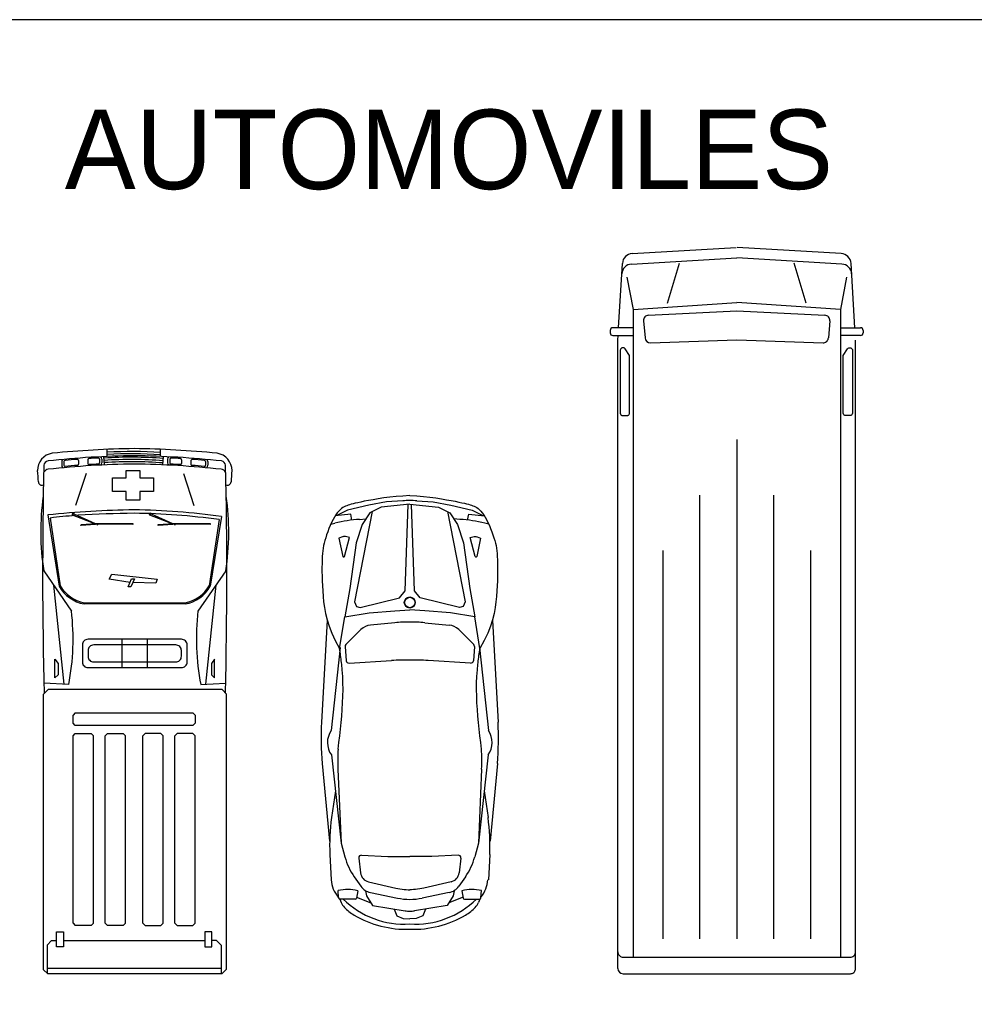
# Model space of a CAD drawing. Extents: x 149 to 250, y -977 to -912.
# Tile 21 of 156: x 180 to 189, y -921 to -912. Entities that reach past the tile are written whole.
import ezdxf

# ---------------------------------------------------------------- set-up
doc = ezdxf.new("R2010")
doc.units = 0
doc.header["$MEASUREMENT"] = 0
doc.layers.get('0').update_dxf_attribs({"linetype": 'CONTINUOUS'})
doc.layers.get('Defpoints').update_dxf_attribs({"linetype": 'CONTINUOUS'})
doc.layers.add('TEXTO', color=5, linetype='CONTINUOUS')

msp = doc.modelspace()

# ---------------------------------------------------------------- linework, layer by layer
at = {"color": 0, "linetype": 'ByBlock'}
for p, q in [((181.0227, -916.10591), (181.0227, -916.0432)), ((181.492, -916.10549), (181.492, -916.04278)), ((180.6235, -916.1501), (180.6235, -916.18338)), ((180.6435, -916.1501), (180.6435, -916.18338)), ((180.77103, -916.14129), (180.77103, -916.17449)), ((180.85394, -916.13422), (180.85394, -916.16736)), ((180.95659, -916.12951), (180.95659, -916.16261)), ((180.97659, -916.12951), (180.97659, -916.16261)), ((181.00013, -916.18002), (180.99543, -916.10711)), ((181.51482, -916.17955), (181.52029, -916.10667)), ((181.55575, -916.12951), (181.55575, -916.16261)), ((181.57575, -916.12951), (181.57575, -916.16261)), ((181.6784, -916.13422), (181.6784, -916.16736)), ((181.76131, -916.14129), (181.76131, -916.17449)), ((181.88885, -916.1501), (181.88885, -916.18338)), ((181.90885, -916.1501), (181.90885, -916.18338)), ((180.83834, -916.25571), (180.74543, -916.53706)), ((181.69401, -916.25571), (181.78691, -916.53706)), ((180.72067, -916.60569), (180.71354, -916.61547)), ((180.71354, -916.61547), (180.7171, -916.61859)), ((180.73392, -916.61312), (180.71693, -916.61829)), ((180.71693, -916.61829), (180.92115, -916.699)), ((180.73135, -916.60747), (180.72067, -916.60569)), ((180.73462, -916.61333), (180.73135, -916.60747)), ((180.92115, -916.699), (180.73392, -916.61312)), ((181.40076, -916.60569), (181.39364, -916.61547)), ((181.39364, -916.61547), (181.3972, -916.61859)), ((181.41402, -916.61312), (181.39703, -916.61829)), ((181.39703, -916.61829), (181.60124, -916.699)), ((181.41145, -916.60747), (181.40076, -916.60569)), ((181.41471, -916.61333), (181.41145, -916.60747)), ((181.60124, -916.699), (181.41402, -916.61312)), ((180.50138, -916.62021), (180.60099, -917.24835)), ((180.52194, -916.64744), (180.6104, -917.24496)), ((180.96443, -916.70231), (180.79273, -916.71186)), ((180.79273, -916.71186), (180.7937, -916.70554)), ((180.79365, -916.70528), (180.92516, -916.69458)), ((180.92516, -916.69458), (181.24932, -916.69461)), ((180.93222, -916.7049), (180.94266, -916.70868)), ((181.25029, -916.7037), (180.96443, -916.70231)), ((181.24932, -916.69461), (181.25029, -916.7037)), ((181.64452, -916.70231), (181.47282, -916.71186)), ((181.47282, -916.71186), (181.4738, -916.70554)), ((181.47375, -916.70528), (181.60526, -916.69458)), ((181.60526, -916.69458), (181.92941, -916.69461)), ((181.61232, -916.7049), (181.62275, -916.70868)), ((181.93038, -916.7037), (181.64452, -916.70231)), ((182.00833, -916.66142), (181.92194, -917.24496)), ((181.92941, -916.69461), (181.93038, -916.7037)), ((182.02877, -916.63399), (181.93135, -917.24835)), ((180.46515, -917.11346), (180.71067, -917.46888)), ((182.06719, -917.11346), (181.82167, -917.46888)), ((181.04133, -917.18711), (181.06364, -917.14252)), ((181.22538, -917.21498), (181.04133, -917.18711)), ((181.06364, -917.14252), (181.46223, -917.18711)), ((181.20865, -917.254), (181.23654, -917.18154)), ((181.26443, -917.18154), (181.23096, -917.254)), ((181.23654, -917.18154), (181.26443, -917.18154)), ((181.45107, -917.22056), (181.24867, -917.21566)), ((181.46223, -917.18711), (181.45107, -917.22056)), ((180.55177, -917.23885), (180.6424, -918.11053)), ((181.23096, -917.254), (181.20865, -917.254)), ((181.98058, -917.23885), (181.88994, -918.11053)), ((180.8227, -917.39435), (181.70965, -917.39435)), ((181.71148, -917.40418), (180.82086, -917.40418)), ((181.15412, -917.96479), (181.15412, -917.71496)), ((181.37823, -917.96479), (181.37823, -917.71496)), ((180.56364, -918.05547), (180.56364, -917.89128)), ((180.56364, -917.89128), (180.59102, -917.92777)), ((181.9687, -917.89128), (181.94132, -917.92777)), ((181.9687, -918.05547), (181.9687, -917.89128)), ((180.59102, -917.92777), (180.59102, -918.0281)), ((181.94132, -917.92777), (181.94132, -918.0281)), ((180.59102, -918.0281), (180.56364, -918.05547)), ((181.94132, -918.0281), (181.9687, -918.05547)), ((180.50421, -918.15778), (180.46096, -918.20103)), ((180.68562, -918.11434), (180.46605, -918.10033)), ((182.03049, -918.15778), (180.50421, -918.15778)), ((181.84672, -918.11434), (182.06629, -918.10033)), ((182.03756, -918.16071), (182.07138, -918.19453)), ((180.46096, -918.20103), (180.46096, -920.62175)), ((182.07138, -918.19453), (182.07138, -920.62175)), ((180.74333, -918.36331), (180.72333, -918.38331)), ((180.72333, -918.45276), (180.72333, -918.38331)), ((180.74333, -918.36331), (181.77859, -918.36331)), ((181.79859, -918.38331), (181.77859, -918.36331)), ((181.79859, -918.38331), (181.79859, -918.45276)), ((180.74333, -918.47276), (180.72333, -918.45276)), ((181.77859, -918.47276), (180.74333, -918.47276)), ((181.79859, -918.45276), (181.77859, -918.47276)), ((180.72333, -918.56458), (180.74333, -918.54458)), ((180.72333, -920.21579), (180.72333, -918.56458)), ((180.74333, -918.54458), (180.882, -918.54458)), ((180.882, -918.54458), (180.902, -918.56458)), ((180.902, -920.21579), (180.902, -918.56458)), ((181.02617, -918.54458), (181.00617, -918.56458)), ((181.00617, -920.21579), (181.00617, -918.56458)), ((181.02617, -918.54458), (181.16484, -918.54458)), ((181.18484, -918.56458), (181.16484, -918.54458)), ((181.18484, -920.21579), (181.18484, -918.56458)), ((181.33708, -918.56458), (181.35708, -918.54458)), ((181.33708, -920.21579), (181.33708, -918.56458)), ((181.49575, -918.54458), (181.35708, -918.54458)), ((181.49575, -918.54458), (181.51575, -918.56458)), ((181.51575, -920.21579), (181.51575, -918.56458)), ((181.63992, -918.54458), (181.61992, -918.56458)), ((181.61992, -920.21579), (181.61992, -918.56458)), ((181.77859, -918.54458), (181.63992, -918.54458)), ((181.79859, -918.56458), (181.77859, -918.54458)), ((181.79859, -920.21579), (181.79859, -918.56458)), ((180.72333, -920.21579), (180.74333, -920.23579)), ((180.882, -920.23579), (180.74333, -920.23579)), ((180.882, -920.23579), (180.902, -920.21579)), ((181.00617, -920.21579), (181.02617, -920.23579)), ((181.16484, -920.23579), (181.02617, -920.23579)), ((181.16484, -920.23579), (181.18484, -920.21579)), ((181.35708, -920.23579), (181.33708, -920.21579)), ((181.35708, -920.23579), (181.49575, -920.23579)), ((181.51575, -920.21579), (181.49575, -920.23579)), ((181.63992, -920.23579), (181.61992, -920.21579)), ((181.63992, -920.23579), (181.77859, -920.23579)), ((181.79859, -920.21579), (181.77859, -920.23579)), ((180.57779, -920.42234), (180.57779, -920.28999)), ((180.57779, -920.28999), (180.63954, -920.28999)), ((180.63954, -920.28999), (180.63954, -920.42234)), ((181.88237, -920.28999), (181.88237, -920.42234)), ((181.94413, -920.28999), (181.88237, -920.28999)), ((181.94413, -920.42234), (181.94413, -920.28999)), ((180.53472, -920.36682), (180.49472, -920.40682)), ((180.49472, -920.40682), (180.49472, -920.65551)), ((180.53472, -920.36682), (180.57779, -920.36682)), ((180.63954, -920.42234), (180.57779, -920.42234)), ((180.63954, -920.36803), (181.88237, -920.36803)), ((181.88237, -920.42234), (181.94413, -920.42234)), ((181.9872, -920.36682), (181.94413, -920.36682)), ((181.9872, -920.36682), (182.0272, -920.40682)), ((182.0272, -920.40682), (182.0272, -920.66175)), ((180.50096, -920.66175), (180.46096, -920.62175)), ((180.49472, -920.61117), (182.0272, -920.61117)), ((182.03138, -920.66175), (180.50096, -920.66175)), ((182.03138, -920.66175), (182.07138, -920.62175))]:
    msp.add_line(p, q, dxfattribs=at)
for points in [[(185.64475, -914.31904), (186.55895, -914.26555)], [(185.64475, -914.31904), (186.55895, -914.26555)], [(187.48391, -914.31904), (186.5697, -914.26555)], [(185.63921, -914.41153), (186.56433, -914.35739)], [(185.63921, -914.41153), (186.56433, -914.35739)], [(187.48945, -914.41153), (186.56433, -914.35739)], [(185.52433, -914.97254), (185.55828, -914.40539)], [(185.95425, -914.75544), (186.05962, -914.40489)], [(187.17441, -914.75544), (187.06904, -914.40489)], [(187.60433, -914.97254), (187.57037, -914.40539)], [(185.59834, -914.52589), (185.65219, -914.8106)], [(187.53032, -914.52589), (187.47646, -914.8106)], [(185.65219, -914.8106), (186.56433, -914.75065)], [(187.47646, -914.8106), (186.56433, -914.75065)], [(185.65219, -914.8106), (185.65219, -920.51401)], [(185.78764, -914.86182), (186.56433, -914.82306), (187.34102, -914.86182)], [(187.47646, -914.8106), (187.47646, -920.51401)], [(185.74386, -914.91043), (185.75732, -915.06128)], [(187.3848, -914.91043), (187.37134, -915.06128)], [(185.45105, -914.99554), (185.45105, -915.01716)], [(185.65219, -914.97254), (185.47405, -914.97254)], [(185.47405, -915.04016), (185.65219, -915.04016)], [(185.51783, -915.08108), (185.52028, -915.04016)], [(187.47646, -914.97254), (187.65461, -914.97254)], [(187.65461, -915.04016), (187.47646, -915.04016)], [(187.67761, -914.99554), (187.67761, -915.01716)], [(185.51783, -920.61339), (185.51783, -915.08108)], [(185.80467, -915.1046), (186.56433, -915.0793), (187.32398, -915.1046), (187.33199, -915.10416), (187.33979, -915.10232), (187.34716, -915.09916), (187.35387, -915.09477), (187.35972, -915.08928), (187.36452, -915.08286), (187.36813, -915.0757), (187.37044, -915.06802), (187.37134, -915.06128)], [(187.61083, -920.61339), (187.61083, -915.08108)], [(185.58174, -915.15828), (185.57923, -915.15514), (185.57622, -915.1525), (185.5728, -915.15042), (185.56906, -915.14896), (185.56513, -915.14817), (185.56112, -915.14808), (185.55716, -915.14869), (185.55336, -915.14997), (185.54985, -915.1519), (185.54671, -915.1544), (185.54407, -915.15742), (185.54199, -915.16084), (185.54053, -915.16457), (185.53974, -915.16851), (185.5396, -915.17103), (185.5396, -915.723), (185.53995, -915.72699), (185.54099, -915.73086), (185.54269, -915.7345), (185.54499, -915.73778), (185.54782, -915.74062), (185.5511, -915.74292), (185.55474, -915.74461), (185.55861, -915.74565), (185.5626, -915.746), (185.5626, -915.746), (185.59797, -915.746), (185.60196, -915.74565), (185.60584, -915.74461), (185.60947, -915.74292), (185.61275, -915.74062), (185.61559, -915.73778), (185.61789, -915.7345), (185.61958, -915.73086), (185.62062, -915.72699), (185.62097, -915.723), (185.62097, -915.723), (185.62097, -915.21712), (185.58174, -915.15828)], [(187.54092, -915.15828), (187.54342, -915.15514), (187.54643, -915.1525), (187.54986, -915.15042), (187.55359, -915.14896), (187.55753, -915.14817), (187.56153, -915.14808), (187.5655, -915.14869), (187.5693, -915.14997), (187.57281, -915.1519), (187.57594, -915.1544), (187.57859, -915.15742), (187.58067, -915.16084), (187.58213, -915.16457), (187.58291, -915.16851), (187.58305, -915.17103), (187.58305, -915.723), (187.5827, -915.72699), (187.58167, -915.73086), (187.57997, -915.7345), (187.57767, -915.73778), (187.57484, -915.74062), (187.57155, -915.74292), (187.56792, -915.74461), (187.56405, -915.74565), (187.56005, -915.746), (187.56005, -915.746), (187.52469, -915.746), (187.52069, -915.74565), (187.51682, -915.74461), (187.51319, -915.74292), (187.5099, -915.74062), (187.50707, -915.73778), (187.50477, -915.7345), (187.50307, -915.73086), (187.50203, -915.72699), (187.50169, -915.723), (187.50169, -915.723), (187.50169, -915.21712), (187.54092, -915.15828)], [(186.56433, -915.95751), (186.56433, -920.35128)], [(186.23886, -920.35128), (186.23886, -916.44571)], [(186.88979, -920.35128), (186.88979, -916.44571)], [(183.68703, -916.45061), (183.62594, -916.45361), (183.56716, -916.45824), (183.51113, -916.46415), (183.45826, -916.47098), (183.40897, -916.47839), (183.36368, -916.48602), (183.32281, -916.49351), (183.28677, -916.50052), (183.25581, -916.50677), (183.22946, -916.51233), (183.20709, -916.51734), (183.18805, -916.52195), (183.1717, -916.5263), (183.1574, -916.53055), (183.14451, -916.53483), (183.13239, -916.53928), (183.12049, -916.5441), (183.10868, -916.54962), (183.09689, -916.5562), (183.0851, -916.56421), (183.07324, -916.57403), (183.06128, -916.58603), (183.04917, -916.60057), (183.03685, -916.61802), (183.02434, -916.63859), (183.01177, -916.66181), (182.99937, -916.68704), (182.98732, -916.71364), (182.97584, -916.74099), (182.96512, -916.76844), (182.95537, -916.79536), (182.94679, -916.82111), (182.93952, -916.84526), (182.93349, -916.86823), (182.92856, -916.89062), (182.92461, -916.91304), (182.9215, -916.93612), (182.9191, -916.96046), (182.91728, -916.98669), (182.9159, -917.0154), (182.91487, -917.04708), (182.91425, -917.08165), (182.91411, -917.11887), (182.91456, -917.15853), (182.91568, -917.2004), (182.91757, -917.24426), (182.92031, -917.28987), (182.92399, -917.33703), (182.92884, -917.3856), (182.93566, -917.43587), (182.94536, -917.48823), (182.95887, -917.54306), (182.97712, -917.60076), (183.00103, -917.6617), (183.03154, -917.72628), (183.06956, -917.79488)], [(183.68703, -916.52575), (183.43441, -916.55222), (183.33434, -916.60063), (183.26742, -916.70529), (183.21529, -916.86526), (183.15849, -917.26806), (183.11619, -917.51629), (183.33039, -917.48167), (183.55513, -917.46386), (183.68703, -917.45589)], [(183.35561, -916.59034), (183.20085, -917.38475), (183.21711, -917.42781), (183.24904, -917.43533), (183.59598, -917.35013), (183.647, -917.28789), (183.67324, -916.5272)], [(183.48172, -916.50364), (183.32646, -916.53543)], [(183.62532, -916.49557), (183.48172, -916.50364)], [(183.68703, -916.45059), (183.74826, -916.4536), (183.80713, -916.45823), (183.86323, -916.46415), (183.91615, -916.47098), (183.96547, -916.47839), (184.01078, -916.48602), (184.05166, -916.49351), (184.08769, -916.50052), (184.11865, -916.50677), (184.145, -916.51233), (184.16737, -916.51734), (184.18641, -916.52195), (184.20276, -916.5263), (184.21706, -916.53055), (184.22995, -916.53483), (184.24208, -916.53928), (184.25397, -916.5441), (184.26579, -916.54962), (184.27757, -916.5562), (184.28937, -916.56421), (184.30122, -916.57403), (184.31318, -916.58603), (184.3253, -916.60057), (184.33761, -916.61802), (184.35013, -916.63859), (184.36269, -916.66181), (184.3751, -916.68704), (184.38714, -916.71364), (184.39862, -916.74099), (184.40934, -916.76844), (184.41909, -916.79536), (184.42768, -916.82111), (184.43495, -916.84526), (184.44098, -916.86823), (184.4459, -916.89062), (184.44985, -916.91304), (184.45296, -916.93612), (184.45536, -916.96046), (184.45718, -916.98669), (184.45856, -917.0154), (184.45959, -917.04708), (184.46022, -917.08165), (184.46035, -917.11887), (184.4599, -917.15853), (184.45878, -917.2004), (184.4569, -917.24426), (184.45416, -917.28987), (184.45048, -917.33703), (184.44562, -917.3856), (184.43881, -917.43587), (184.42911, -917.48823), (184.4156, -917.54306), (184.39735, -917.60076), (184.37343, -917.6617), (184.34293, -917.72628), (184.30491, -917.79488)], [(183.68703, -916.52571), (183.94005, -916.55222), (184.04013, -916.60063), (184.10704, -916.70529), (184.15917, -916.86526), (184.21597, -917.26806), (184.25828, -917.51629), (184.04407, -917.48167), (183.81933, -917.46386), (183.68743, -917.45589)], [(184.01885, -916.59034), (184.17361, -917.38475), (184.15735, -917.42781), (184.12542, -917.43533), (183.77848, -917.35013), (183.72746, -917.28789), (183.70122, -916.5272)], [(183.74914, -916.49557), (183.89274, -916.50364)], [(183.89274, -916.50364), (184.04801, -916.53543)], [(183.16691, -916.61421), (183.03087, -916.62785)], [(183.1392, -916.57791), (183.0444, -916.6265)], [(183.32646, -916.53543), (183.1392, -916.57791)], [(183.17836, -916.66567), (183.16691, -916.61421)], [(184.04801, -916.53543), (184.23526, -916.57791)], [(184.19611, -916.66567), (184.20756, -916.61422)], [(184.20756, -916.61422), (184.34359, -916.62785)], [(184.23526, -916.57791), (184.33006, -916.6265)], [(182.99294, -916.70124), (183.02765, -916.69229)], [(183.24566, -916.65926), (183.29957, -916.65501)], [(184.1288, -916.65926), (184.07489, -916.65501)], [(184.38152, -916.70124), (184.34681, -916.69229)], [(183.15552, -916.81907), (183.12077, -916.81141), (183.11282, -916.81038), (183.10481, -916.81074), (183.09698, -916.81248), (183.09504, -916.81315), (183.06388, -916.82457)], [(183.06388, -916.82457), (183.098, -916.98508)], [(183.11142, -916.98542), (183.15552, -916.81907)], [(184.21895, -916.81907), (184.2537, -916.81141), (184.26165, -916.81038), (184.26966, -916.81074), (184.27748, -916.81248), (184.27943, -916.81315), (184.31058, -916.82457)], [(184.26305, -916.98542), (184.21895, -916.81907)], [(184.31058, -916.82457), (184.27647, -916.98508)], [(185.9134, -916.9339), (185.9134, -920.35128)], [(187.21525, -916.9339), (187.21525, -920.35128)], [(182.96058, -917.54847), (182.91001, -918.44588)], [(183.06956, -917.79488), (183.11619, -917.51629)], [(183.55643, -917.56953), (183.34129, -917.59022)], [(183.81803, -917.56953), (184.03318, -917.59022)], [(184.30491, -917.79488), (184.25828, -917.51629)], [(184.41389, -917.54846), (184.46445, -918.44588)], [(183.25724, -917.62967), (183.12489, -917.76114)], [(184.11723, -917.62967), (184.24958, -917.76114)], [(183.07322, -917.78825), (182.99518, -918.51903)], [(183.05631, -918.68216), (183.0633, -918.62382), (183.07013, -918.56549), (183.07662, -918.50717), (183.08262, -918.44887), (183.08795, -918.39059), (183.09246, -918.33234), (183.09596, -918.27413), (183.09831, -918.21595), (183.09933, -918.15783), (183.09885, -918.09975), (183.09671, -918.04173), (183.09274, -917.98378), (183.09133, -917.96802), (183.08978, -917.95227), (183.08811, -917.93651), (183.08633, -917.92077), (183.08445, -917.90503), (183.08248, -917.88928), (183.08044, -917.87355), (183.07834, -917.85781), (183.07618, -917.84208), (183.074, -917.82634), (183.07178, -917.81061), (183.06956, -917.79488)], [(183.11816, -917.77922), (183.12772, -917.90347)], [(184.2563, -917.77922), (184.24674, -917.90347)], [(184.31816, -918.68216), (184.31116, -918.62382), (184.30434, -918.56549), (184.29784, -918.50717), (184.29185, -918.44887), (184.28651, -918.39059), (184.28201, -918.33234), (184.2785, -918.27413), (184.27616, -918.21595), (184.27514, -918.15783), (184.27562, -918.09975), (184.27776, -918.04173), (184.28172, -917.98378), (184.28313, -917.96802), (184.28468, -917.95227), (184.28636, -917.93651), (184.28814, -917.92077), (184.29002, -917.90503), (184.29199, -917.88928), (184.29403, -917.87355), (184.29613, -917.85781), (184.29828, -917.84208), (184.30047, -917.82634), (184.30268, -917.81061), (184.30491, -917.79488)], [(184.30125, -917.78825), (184.37929, -918.51903)], [(183.15201, -917.92466), (183.52711, -917.90246)], [(184.22245, -917.92466), (183.84735, -917.90246)], [(182.99667, -918.73352), (183.08406, -919.50976)], [(184.37779, -918.73352), (184.29041, -919.50976)], [(182.91599, -918.80926), (182.98144, -919.49186)], [(183.05486, -918.85764), (183.08406, -919.50976)], [(184.31961, -918.85764), (184.29041, -919.50976)], [(184.45847, -918.80926), (184.39303, -919.49186)], [(183.03218, -919.04895), (182.99877, -919.28346)], [(184.34228, -919.04895), (184.3757, -919.28346)], [(183.08406, -919.50976), (183.11623, -919.63104)], [(184.29041, -919.50976), (184.25823, -919.63104)], [(182.98406, -919.61116), (182.99608, -919.83226)], [(183.23795, -919.64126), (183.25333, -919.77145)], [(183.26199, -919.61559), (183.49434, -919.62777)], [(183.49434, -919.62777), (183.68723, -919.62714)], [(183.88012, -919.62777), (183.68723, -919.62714)], [(184.11247, -919.61559), (183.88012, -919.62777)], [(184.13652, -919.64126), (184.12114, -919.77145)], [(184.39041, -919.61116), (184.37838, -919.83226)], [(183.19784, -919.80645), (183.2556, -919.88881)], [(184.17662, -919.80645), (184.11886, -919.88881)], [(183.32398, -919.85029), (183.56465, -919.9059), (183.5825, -919.90971), (183.60047, -919.91294), (183.61853, -919.91557), (183.63667, -919.91759), (183.65487, -919.91902), (183.67311, -919.91984), (183.68723, -919.92001)], [(184.05049, -919.85029), (183.80981, -919.9059), (183.79196, -919.90971), (183.774, -919.91294), (183.75593, -919.91557), (183.73779, -919.91759), (183.71959, -919.91902), (183.70136, -919.91984), (183.68723, -919.92001)], [(183.06073, -919.99206), (183.05645, -919.92728)], [(183.22846, -919.93061), (183.21804, -919.99293)], [(183.21831, -919.98425), (183.34428, -920.03485)], [(183.29783, -919.92831), (183.30634, -919.97263)], [(183.30634, -919.97263), (183.35865, -920.05841)], [(183.3407, -919.94472), (183.57747, -919.99357)], [(184.03376, -919.94472), (183.79699, -919.99357)], [(184.06813, -919.97263), (184.01582, -920.05841)], [(184.15616, -919.98425), (184.03019, -920.03485)], [(184.07664, -919.92831), (184.06813, -919.97263)], [(184.146, -919.93061), (184.15643, -919.99293)], [(184.31373, -919.99206), (184.31801, -919.92728)], [(183.20672, -920.00254), (183.07223, -920.0028)], [(183.07225, -920.00283), (183.0837, -920.0337)], [(183.35865, -920.05841), (183.64489, -920.10516)], [(184.01582, -920.05841), (183.72958, -920.10516)], [(184.16775, -920.00254), (184.30223, -920.0028)], [(184.30221, -920.00283), (184.29077, -920.0337)], [(183.54849, -920.09053), (183.57387, -920.14989)], [(183.57387, -920.14989), (183.63019, -920.17195)], [(183.63019, -920.17195), (183.68723, -920.17525)], [(183.74428, -920.17195), (183.68723, -920.17525)], [(183.80059, -920.14989), (183.74428, -920.17195)], [(183.82598, -920.09053), (183.80059, -920.14989)], [(186.56433, -920.18854), (186.56433, -920.18854)], [(185.51783, -920.46801), (185.51853, -920.47599), (185.5206, -920.48374), (185.52399, -920.49101), (185.52859, -920.49758), (185.53426, -920.50325), (185.54083, -920.50785), (185.54809, -920.51123), (185.55584, -920.51331), (185.56383, -920.51401), (185.56383, -920.51401), (187.56483, -920.51401), (187.57281, -920.51331), (187.58056, -920.51123), (187.58783, -920.50785), (187.5944, -920.50325), (187.60007, -920.49758), (187.60467, -920.49101), (187.60805, -920.48374), (187.61013, -920.47599), (187.61083, -920.46801), (187.61083, -920.46801)], [(185.56383, -920.65939), (187.56483, -920.65939), (187.57281, -920.65869), (187.58056, -920.65662), (187.58783, -920.65323), (187.5944, -920.64863), (187.60007, -920.64296), (187.60467, -920.63639), (187.60805, -920.62912), (187.61013, -920.62138), (187.61083, -920.61339), (187.61083, -920.61339)]]:
    msp.add_lwpolyline(points)
for points in [[(181.19005, -916.29284), (181.19005, -916.22882), (181.31005, -916.22882), (181.31005, -916.29284)], [(181.07005, -916.29284), (181.19005, -916.29284)], [(181.19005, -916.41284), (181.07005, -916.41284), (181.07005, -916.29284)], [(181.31005, -916.29284), (181.43005, -916.29284), (181.43005, -916.41284), (181.31005, -916.41284)], [(181.31005, -916.49085), (181.19005, -916.49085), (181.19005, -916.41284)], [(181.31005, -916.41284), (181.31005, -916.49085)]]:
    msp.add_lwpolyline(points, dxfattribs=at)
for points in [[(180.80514, -917.76496), (180.80514, -917.91479, 0.4142136), (180.85514, -917.96479), (181.6772, -917.96479, 0.4142136), (181.7272, -917.91479), (181.7272, -917.76496, 0.4142136), (181.6772, -917.71496), (180.85514, -917.71496, 0.4142136)], [(180.85514, -917.81496), (180.85514, -917.86479, 0.4142136), (180.90514, -917.91479), (181.6272, -917.91479, 0.4142136), (181.6772, -917.86479), (181.6772, -917.81496, 0.4142136), (181.6272, -917.76496), (180.90514, -917.76496, 0.4142136)]]:
    msp.add_lwpolyline(points, format="xyb", close=True, dxfattribs=at)
for radius in [0.04858, 0.04588]:
    msp.add_circle((183.68723, -917.39115), radius)
for centre, radius, start, end in [((185.65012, -914.41089), 0.092, 93.3483, 176.5727), ((185.65012, -914.41089), 0.092, 93.3483, 176.5727), ((187.47853, -914.41089), 0.092, 3.4273, 86.651), ((185.64458, -914.50337), 0.092, 93.3492, 176.5735), ((185.64458, -914.50337), 0.092, 93.3492, 176.5735), ((187.48407, -914.50337), 0.092, 3.4265, 86.6511), ((185.78978, -914.90777), 0.046, 92.6723, 183.31), ((187.33887, -914.90777), 0.046, 356.69, 87.3277), ((185.47405, -914.99554), 0.023, 90, 180), ((185.47405, -915.01716), 0.023, 180, 270), ((187.65461, -914.99554), 0.023, 0, 90), ((187.65461, -915.01716), 0.023, 270, 0), ((185.80324, -915.05863), 0.046, 183.3085, 271.7799), ((183.68731, -917.59782), 1.104, 90.004, 93.2188), ((183.68715, -917.59782), 1.104, 86.7812, 89.996), ((183.34269, -918.03585), 1.38, 94.0319, 103.1964), ((184.03177, -918.03585), 1.38, 76.8035, 85.9681), ((183.10475, -916.98365), 0.0069, 192.0009, 345.1494), ((184.26971, -916.98365), 0.0069, 194.8506, 347.9989), ((183.6885, -918.9432), 1.38, 90.0525, 95.4916), ((183.68597, -918.9432), 1.38, 84.5084, 89.9475), ((183.35449, -917.72758), 0.138, 95.4915, 134.8084), ((184.01997, -917.72758), 0.138, 45.1915, 84.5084), ((183.1411, -917.77746), 0.023, 134.8077, 184.3983), ((184.23337, -917.77746), 0.023, 355.6016, 45.1927), ((183.15065, -917.9017), 0.023, 184.3986, 273.3895), ((183.69019, -920.65764), 2.76, 90.0613, 93.3873), ((183.68428, -920.65764), 2.76, 86.6127, 89.9387), ((184.22381, -917.9017), 0.023, 266.6092, 355.6013), ((185.66664, -918.58225), 2.76, 177.1678, 184.7178), ((183.14872, -918.62521), 0.18669, 145.3358, 215.4632), ((184.22574, -918.62521), 0.18668, 324.5367, 34.6643), ((181.70782, -918.58225), 2.76, 355.2822, 2.8322), ((184.7092, -918.78357), 1.656, 176.4893, 182.5638), ((182.66526, -918.78357), 1.656, 357.4362, 3.5107), ((184.63761, -919.52122), 1.656, 171.7454, 183.1131), ((182.73685, -919.52122), 1.656, 356.8869, 8.2546), ((183.64978, -919.4895), 0.552, 194.8579, 215.0429), ((183.26079, -919.63856), 0.023, 86.9977, 186.7366), ((184.11368, -919.63856), 0.023, 353.2634, 93.002), ((183.72469, -919.4895), 0.552, 324.9571, 345.1421), ((183.34469, -919.76066), 0.092, 186.7372, 256.9906), ((184.02978, -919.76066), 0.092, 283.0091, 353.2628), ((183.25328, -919.81909), 0.25753, 182.9307, 220.2993), ((183.36858, -919.80957), 0.138, 215.0435, 258.3439), ((184.00588, -919.80957), 0.138, 281.6563, 324.9565), ((184.12119, -919.81909), 0.25325, 319.7007, 357.0693), ((183.13628, -920.24706), 0.3296, 73.7592, 104.0167), ((183.07221, -919.9913), 0.0115, 183.7834, 270.1145), ((183.2067, -919.99104), 0.0115, 270.1145, 350.5019), ((183.689, -919.45295), 0.552, 258.3436, 269.8166), ((183.68547, -919.45295), 0.552, 270.1834, 281.6564), ((184.23818, -920.24706), 0.3296, 75.9834, 106.2408), ((184.16777, -919.99104), 0.0115, 189.4985, 269.8877), ((184.30226, -919.9913), 0.0115, 269.8846, 356.2166), ((183.21081, -919.97997), 0.138, 202.9121, 223.7292), ((183.63783, -919.4581), 0.76465, 225.3944, 273.7044), ((183.39608, -919.80274), 0.39439, 223.7294, 239.6553), ((183.73664, -919.4581), 0.76465, 266.2956, 314.6056), ((183.97839, -919.80274), 0.39439, 300.3447, 316.2706), ((184.16365, -919.97997), 0.138, 316.2708, 337.0879), ((183.6597, -919.35241), 0.91621, 239.6552, 271.7218), ((183.68937, -919.83277), 0.276, 260.7244, 269.5553), ((183.68509, -919.83277), 0.276, 270.4447, 279.2756), ((183.71476, -919.35241), 0.91621, 268.2782, 300.3448), ((185.56383, -920.61339), 0.046, 180, 270)]:
    msp.add_arc(centre, radius, start, end)
for centre, radius, start, end in [((180.56371, -916.22914), 0.15361, 98.826264, 180.4502), ((181.36139, -924.25768), 8.22146, 90.699901, 95.732879), ((181.23787, -919.86977), 3.80741, 86.172785, 93.239646), ((181.23787, -919.86977), 3.78741, 86.152544, 93.256772), ((181.15909, -924.4963), 8.46007, 84.348621, 89.310103), ((181.96863, -916.22914), 0.15361, 359.5498, 81.173736), ((222.56399, -917.1533), 42.1086, 178.679983, 181.415827), ((180.50756, -916.18558), 0.04105, 96.303832, 176.764634), ((181.36008, -924.11177), 8.01296, 90.708789, 96.139877), ((181.36011, -924.07669), 7.90488, 90.718676, 96.216386), ((180.6535, -916.1501), 0.03, 143.341408, 180), ((180.6535, -916.18338), 0.03, 180, 227.006711), ((180.6535, -916.1501), 0.01, 95.071629, 180), ((180.6535, -916.18338), 0.01, 180, 275.115513), ((181.36008, -924.11177), 8.00296, 94.298182, 95.071629), ((181.36011, -924.07669), 7.91488, 94.335375, 95.115513), ((180.76103, -916.14129), 0.01, 0, 94.298182), ((180.76103, -916.17449), 0.01, 274.335375, 0), ((180.86394, -916.13422), 0.01, 93.558764, 180), ((180.86394, -916.16736), 0.01, 180, 273.589574), ((181.36008, -924.11177), 8.00296, 92.965339, 93.558764), ((181.36011, -924.07669), 7.91488, 92.991033, 93.589574), ((180.94659, -916.12951), 0.01, 0, 92.965339), ((180.94659, -916.16261), 0.01, 272.991033, 0), ((180.94659, -916.12951), 0.03, 0, 44.69556), ((180.94659, -916.16261), 0.03, 321.099835, 0), ((181.23787, -919.86977), 3.75741, 85.708002, 93.686632), ((181.23787, -919.86977), 3.73741, 85.708002, 93.686632), ((181.23787, -919.86977), 3.71741, 85.708002, 93.686632), ((181.16037, -924.33275), 8.23395, 83.942316, 89.300015), ((181.16046, -924.295), 8.12318, 83.867804, 89.291122), ((181.58575, -916.12951), 0.03, 135.30444, 180), ((181.58575, -916.16261), 0.03, 180, 218.900165), ((181.58575, -916.12951), 0.01, 87.034661, 180), ((181.58575, -916.16261), 0.01, 180, 267.008967), ((181.17223, -924.07669), 7.91488, 86.410426, 87.008967), ((181.17226, -924.11177), 8.00296, 86.441236, 87.034661), ((181.6684, -916.16736), 0.01, 266.410426, 0), ((181.6684, -916.13422), 0.01, 0, 86.441236), ((181.77131, -916.14129), 0.01, 85.701818, 180), ((181.77131, -916.17449), 0.01, 180, 265.664625), ((181.17223, -924.07669), 7.91488, 84.884487, 85.664625), ((181.17226, -924.11177), 8.00296, 84.928371, 85.701818), ((181.87885, -916.18338), 0.01, 264.884487, 0), ((181.87885, -916.1501), 0.01, 0, 84.928371), ((181.87885, -916.18338), 0.03, 312.993289, 0), ((181.87885, -916.1501), 0.03, 0, 36.658592), ((182.02479, -916.18558), 0.04105, 3.235366, 83.696168), ((139.96835, -917.1533), 42.1086, 358.592813, 1.320017), ((179.4403, -916.35836), 0.97822, 1.709931, 7.519642), ((180.51077, -916.26706), 0.04921, 97.746252, 152.581003), ((182.02157, -916.26706), 0.04921, 27.418997, 82.253748), ((183.09204, -916.35836), 0.97822, 172.480358, 178.290069), ((180.45105, -916.32563), 0.03316, 186.119435, 290.999073), ((182.08129, -916.32563), 0.03316, 249.000927, 353.880565), ((182.65813, -916.77154), 2.21948, 171.83215, 188.862004), ((179.87421, -916.77154), 2.21948, 351.137996, 8.16785), ((181.33417, -924.35967), 7.78414, 90.53888, 96.141549), ((181.34115, -925.89821), 9.29268, 90.492465, 93.543728), ((181.19685, -922.52468), 5.91915, 82.120261, 89.382562), ((181.19685, -922.52468), 5.94915, 81.961469, 89.382562), ((181.22507, -922.52468), 5.91915, 94.655896, 96.822198), ((180.87981, -917.08798), 0.32165, 209.905873, 259.439747), ((180.87981, -917.08798), 0.31165, 209.905873, 259.439747), ((181.65253, -917.08798), 0.31165, 280.560253, 330.094127), ((181.65253, -917.08798), 0.32165, 280.560253, 330.094127), ((178.55275, -917.71105), 2.17066, 349.292872, 6.51273), ((183.97959, -917.71105), 2.17066, 173.48727, 190.707128), ((182.03049, -918.16778), 0.01, 45, 90)]:
    msp.add_arc(centre, radius, start, end, dxfattribs=at)
at = {"layer": 'Defpoints'}
msp.add_lwpolyline([(173.01442, -940.16017), (194.61442, -940.16017), (194.61442, -912.26017), (173.01442, -912.26017)], close=True, dxfattribs=at)

# ---------------------------------------------------------------- texts
at = {"layer": 'TEXTO', "insert": (180.65055, -913.0517), "char_height": 0.7, "width": 14.7708, "attachment_point": 1}
msp.add_mtext('{\\fCityBlueprint|b0|i0|c2|p2;AUTOMOVILES}', dxfattribs=at)

doc.saveas('drawing.dxf')
